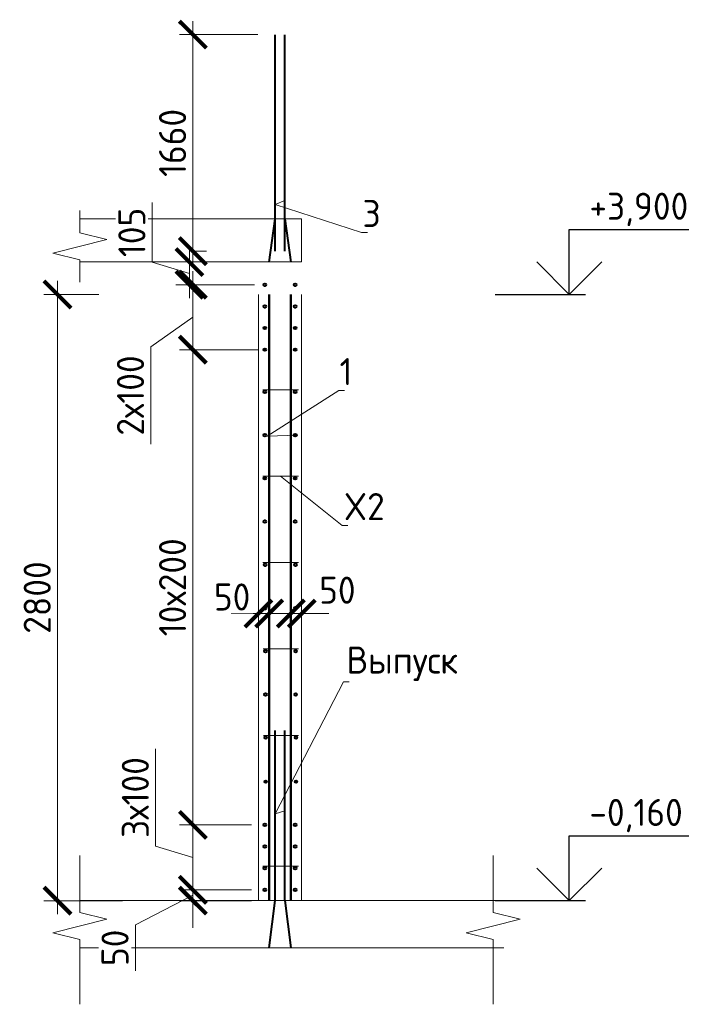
# Model space of a CAD drawing. Header units: millimetres. Extents: x 263826 to 1585445, y -423071 to 70137.
# Tile 48 of 256: x 495687 to 501972, y -408214 to -399118. Entities that reach past the tile are written whole.
import ezdxf
from ezdxf import colors
from ezdxf.entities.mleader import LeaderData, LeaderLine
from ezdxf.math import Vec2, Vec3

# ---------------------------------------------------------------- set-up
doc = ezdxf.new("R2010")
doc.units = ezdxf.units.MM
doc.linetypes.add('01 Штриховая _4 мм_', pattern=[6, 3.5, -2.5])
for name, color, linetype, lineweight in [('AF_Perekritie', 90, 'Continuous', 18), ('AF_Stena', 90, 'Continuous', 18), ('KR_Fundament', 253, 'Continuous', 18), ('Арм_шпильки', 143, 'Continuous', 18), ('Армирование', 3, 'Continuous', 40), ('АрмСтер', 2, 'Continuous', 50), ('подоснова', 151, 'Continuous', 5), ('РАЗМЕРЫ', 1, 'Continuous', 9)]:
    doc.layers.add(name, color=color, linetype=linetype, lineweight=lineweight)
doc.styles.add('GOST-2.304_Type-B', font='GOST_Common.ttf')
doc.dimstyles.new('мой 25', dxfattribs={"dimscale": 100, "dimtxt": 2.5, "dimasz": 2.5, "dimexe": 1.25, "dimexo": 0.625, "dimtad": 1, "dimdec": 0, "dimlfac": 0.5, "dimtxsty": 'GOST-2.304_Type-B', "dimblk": 'ARCHTICK', "dimcen": 2.5, "dimdle": 1.25, "dimaunit": 1, "dimadec": 1, "dimazin": 2, "dimtfac": 1, "dimtdec": 0, "dimtmove": 1, "dimatfit": 3, "dimfxl": 6, "dimfxlon": 1, "dimtfill": 1, "dimlwd": -1, "dimlwe": -1, "dimarcsym": 0})

# ---------------------------------------------------------------- blocks, each defined once
blk = doc.blocks.new('_None')
blk = doc.blocks.new('_ArchTick')
at = {"color": 0, "linetype": 'ByBlock', "const_width": 0.15}
blk.add_lwpolyline([(-0.5, -0.5), (0.5, 0.5)], dxfattribs=at)
blk = doc.blocks.new('*D1351')
at = {"layer": 'DEFPOINTS', "color": 0, "transparency": 16777216}
for p in [(497891.1, -403953.6), (497991.1, -403953.6), (497991.1, -404603.8)]:
    blk.add_point(p, dxfattribs=at)
at = {"layer": 'РАЗМЕРЫ', "color": 0, "linetype": 'Continuous', "transparency": 16777216}
for p, q in [((497891.1, -404016.1), (497891.1, -404728.8)), ((497991.1, -404016.1), (497991.1, -404728.8)), ((497891.1, -404603.8), (497641.1, -404603.8)), ((497891.1, -404603.8), (497991.1, -404603.8)), ((497991.1, -404603.8), (498241.1, -404603.8))]:
    blk.add_line(p, q, dxfattribs=at)
at = {"layer": 'РАЗМЕРЫ', "color": 0, "lineweight": 0, "transparency": 16777216, "insert": (497648.5, -404450.8), "char_height": 250, "attachment_point": 5, "style": 'GOST-2.304_Type-B', "bg_fill": 3, "box_fill_scale": 1.1, "bg_fill_color": 256, "bg_fill_true_color": 13158600, "bg_fill_transparency": 0}
blk.add_mtext('50', dxfattribs=at)
at = {"layer": 'РАЗМЕРЫ', "color": 0, "transparency": 16777216, "xscale": 250, "yscale": 250, "zscale": 250}
blk.add_blockref('_ArchTick', (497891.1, -404603.8), dxfattribs=at)
at = {"layer": 'РАЗМЕРЫ', "color": 0, "transparency": 16777216, "xscale": 250, "yscale": 250, "zscale": 250, "rotation": 180}
blk.add_blockref('_ArchTick', (497991.1, -404603.8), dxfattribs=at)
blk = doc.blocks.new('*D1352')
at = {"layer": 'DEFPOINTS', "color": 0, "transparency": 16777216}
for p in [(498191.1, -403953.6), (498291.1, -403953.6), (498291.1, -404603.8)]:
    blk.add_point(p, dxfattribs=at)
at = {"layer": 'РАЗМЕРЫ', "color": 0, "linetype": 'Continuous', "transparency": 16777216}
for p, q in [((498191.1, -404016.1), (498191.1, -404728.8)), ((498291.1, -404016.1), (498291.1, -404728.8)), ((498191.1, -404603.8), (497941.1, -404603.8)), ((498191.1, -404603.8), (498291.1, -404603.8)), ((498291.1, -404603.8), (498541.1, -404603.8))]:
    blk.add_line(p, q, dxfattribs=at)
at = {"layer": 'РАЗМЕРЫ', "color": 0, "transparency": 16777216, "xscale": 250, "yscale": 250, "zscale": 250}
blk.add_blockref('_ArchTick', (498191.1, -404603.8), dxfattribs=at)
at = {"layer": 'РАЗМЕРЫ', "color": 0, "lineweight": 0, "transparency": 16777216, "insert": (498620.7, -404388.2), "char_height": 250, "attachment_point": 5, "style": 'GOST-2.304_Type-B', "bg_fill": 3, "box_fill_scale": 1.1, "bg_fill_color": 256, "bg_fill_true_color": 13158600, "bg_fill_transparency": 0}
blk.add_mtext('50', dxfattribs=at)
at = {"layer": 'РАЗМЕРЫ', "color": 0, "transparency": 16777216, "xscale": 250, "yscale": 250, "zscale": 250, "rotation": 180}
blk.add_blockref('_ArchTick', (498291.1, -404603.8), dxfattribs=at)
blk = doc.blocks.new('*D1353')
at = {"layer": 'DEFPOINTS', "color": 0, "transparency": 16777216}
for p in [(496482, -401656.2), (496036.5, -407256.2), (498355.3, -407256.2)]:
    blk.add_point(p, dxfattribs=at)
at = {"layer": 'РАЗМЕРЫ', "color": 0, "linetype": 'Continuous', "transparency": 16777216}
for p, q in [((496036.5, -401531.2), (496036.5, -407381.2)), ((496419.5, -401656.2), (495911.5, -401656.2)), ((496636.5, -407256.2), (495911.5, -407256.2))]:
    blk.add_line(p, q, dxfattribs=at)
at = {"layer": 'РАЗМЕРЫ', "color": 0, "transparency": 16777216, "xscale": 250, "yscale": 250, "zscale": 250}
for p, rotation in [((496036.5, -401656.2), 90), ((496036.5, -407256.2), 270)]:
    blk.add_blockref('_ArchTick', p, dxfattribs=dict(at, rotation=rotation))
at = {"layer": 'РАЗМЕРЫ', "color": 0, "lineweight": 0, "transparency": 16777216, "insert": (495849, -404456.2), "char_height": 250, "attachment_point": 5, "rotation": 90, "style": 'GOST-2.304_Type-B', "bg_fill": 3, "box_fill_scale": 1.1, "bg_fill_color": 256, "bg_fill_true_color": 13158600, "bg_fill_transparency": 0}
blk.add_mtext('2800', dxfattribs=at)
blk = doc.blocks.new('*D1354')
at = {"layer": 'DEFPOINTS', "color": 0, "transparency": 16777216}
for p in [(497286.4, -399256.2), (498046.4, -399256.2), (497249.6, -401256.2)]:
    blk.add_point(p, dxfattribs=at)
at = {"layer": 'РАЗМЕРЫ', "color": 0, "linetype": 'Continuous', "transparency": 16777216}
for p, q in [((497286.4, -401381.2), (497286.4, -399131.2)), ((497886.4, -399256.2), (497161.4, -399256.2)), ((497286.4, -401256.2), (497411.4, -401256.2))]:
    blk.add_line(p, q, dxfattribs=at)
at = {"layer": 'РАЗМЕРЫ', "color": 0, "transparency": 16777216, "xscale": 250, "yscale": 250, "zscale": 250}
for p, rotation in [((497286.4, -399256.2), 90), ((497286.4, -401256.2), 270)]:
    blk.add_blockref('_ArchTick', p, dxfattribs=dict(at, rotation=rotation))
at = {"layer": 'РАЗМЕРЫ', "color": 0, "lineweight": 0, "transparency": 16777216, "insert": (497098.9, -400256.2), "char_height": 250, "attachment_point": 5, "rotation": 90, "style": 'GOST-2.304_Type-B', "bg_fill": 3, "box_fill_scale": 1.1, "bg_fill_color": 256, "bg_fill_true_color": 13158600, "bg_fill_transparency": 0}
blk.add_mtext('1660', dxfattribs=at)
blk = doc.blocks.new('*D1355')
at = {"layer": 'DEFPOINTS', "color": 0, "transparency": 16777216}
for p in [(497286.4, -407156.3), (497891.1, -407156.3), (497891.1, -407256.2)]:
    blk.add_point(p, dxfattribs=at)
at = {"layer": 'РАЗМЕРЫ', "color": 0, "linetype": 'Continuous', "transparency": 16777216}
for p, q in [((497286.4, -407156.3), (497286.4, -406906.3)), ((497286.4, -407206.2), (496755.1, -407479.6)), ((497828.6, -407156.3), (497161.4, -407156.3)), ((497286.4, -407256.2), (497286.4, -407156.3)), ((497286.4, -407256.2), (497286.4, -407156.3)), ((497828.6, -407256.2), (497161.4, -407256.2)), ((497286.4, -407256.2), (497286.4, -407506.2)), ((496755.1, -407479.6), (496755.1, -407904.6))]:
    blk.add_line(p, q, dxfattribs=at)
at = {"layer": 'РАЗМЕРЫ', "color": 0, "transparency": 16777216, "xscale": 250, "yscale": 250, "zscale": 250}
for p, rotation in [((497286.4, -407156.3), 270), ((497286.4, -407256.2), 90)]:
    blk.add_blockref('_ArchTick', p, dxfattribs=dict(at, rotation=rotation))
at = {"layer": 'РАЗМЕРЫ', "color": 0, "lineweight": 0, "transparency": 16777216, "insert": (496567.6, -407692.1), "char_height": 250, "attachment_point": 5, "rotation": 90, "style": 'GOST-2.304_Type-B', "bg_fill": 3, "box_fill_scale": 1.1, "bg_fill_color": 256, "bg_fill_true_color": 13158600, "bg_fill_transparency": 0}
blk.add_mtext('50', dxfattribs=at)
blk = doc.blocks.new('*D1356')
at = {"layer": 'DEFPOINTS', "color": 0, "transparency": 16777216}
for p in [(497286.4, -406556.3), (497891.1, -406556.3), (497792.1, -407156.3)]:
    blk.add_point(p, dxfattribs=at)
at = {"layer": 'РАЗМЕРЫ', "color": 0, "linetype": 'Continuous', "transparency": 16777216}
for p, q in [((496942.6, -406753.2), (496942.6, -405853.2)), ((497286.4, -407281.3), (497286.4, -406431.3)), ((497828.6, -406556.3), (497161.4, -406556.3)), ((497286.4, -406856.3), (496942.6, -406753.2)), ((497729.6, -407156.3), (497161.4, -407156.3))]:
    blk.add_line(p, q, dxfattribs=at)
at = {"layer": 'РАЗМЕРЫ', "color": 0, "transparency": 16777216, "xscale": 250, "yscale": 250, "zscale": 250}
for p, rotation in [((497286.4, -406556.3), 90), ((497286.4, -407156.3), 270)]:
    blk.add_blockref('_ArchTick', p, dxfattribs=dict(at, rotation=rotation))
at = {"layer": 'РАЗМЕРЫ', "color": 0, "lineweight": 0, "transparency": 16777216, "insert": (496755.1, -406303.2), "char_height": 250, "attachment_point": 5, "rotation": 90, "style": 'GOST-2.304_Type-B', "bg_fill": 3, "box_fill_scale": 1.1, "bg_fill_color": 256, "bg_fill_true_color": 13158600, "bg_fill_transparency": 0}
blk.add_mtext('3х100', dxfattribs=at)
blk = doc.blocks.new('*D1357')
at = {"layer": 'DEFPOINTS', "color": 0, "transparency": 16777216}
for p in [(497286.4, -402166.2), (497951.1, -402166.2), (497860.5, -406556.3)]:
    blk.add_point(p, dxfattribs=at)
at = {"layer": 'РАЗМЕРЫ', "color": 0, "linetype": 'Continuous', "transparency": 16777216}
for p, q in [((497286.4, -406681.3), (497286.4, -402041.2)), ((497886.4, -402166.2), (497161.4, -402166.2)), ((497798, -406556.3), (497161.4, -406556.3))]:
    blk.add_line(p, q, dxfattribs=at)
at = {"layer": 'РАЗМЕРЫ', "color": 0, "transparency": 16777216, "xscale": 250, "yscale": 250, "zscale": 250}
for p, rotation in [((497286.4, -402166.2), 90), ((497286.4, -406556.3), 270)]:
    blk.add_blockref('_ArchTick', p, dxfattribs=dict(at, rotation=rotation))
at = {"layer": 'РАЗМЕРЫ', "color": 0, "lineweight": 0, "transparency": 16777216, "insert": (497098.9, -404361.2), "char_height": 250, "attachment_point": 5, "rotation": 90, "style": 'GOST-2.304_Type-B', "bg_fill": 3, "box_fill_scale": 1.1, "bg_fill_color": 256, "bg_fill_true_color": 13158600, "bg_fill_transparency": 0}
blk.add_mtext('10х200', dxfattribs=at)
blk = doc.blocks.new('*D1358')
at = {"layer": 'DEFPOINTS', "color": 0, "transparency": 16777216}
for p in [(497254.5, -401356.2), (497859.2, -401356.2), (497939.1, -401566.2)]:
    blk.add_point(p, dxfattribs=at)
at = {"layer": 'РАЗМЕРЫ', "color": 0, "linetype": 'Continuous', "transparency": 16777216}
for p, q in [((496910.7, -401358), (496910.7, -400808)), ((497254.5, -401691.2), (497254.5, -401231.2)), ((497254.5, -401461.2), (496910.7, -401358)), ((497796.7, -401356.2), (497129.5, -401356.2)), ((497854.5, -401566.2), (497129.5, -401566.2))]:
    blk.add_line(p, q, dxfattribs=at)
at = {"layer": 'РАЗМЕРЫ', "color": 0, "transparency": 16777216, "xscale": 250, "yscale": 250, "zscale": 250}
for p, rotation in [((497254.5, -401356.2), 90), ((497254.5, -401566.2), 270)]:
    blk.add_blockref('_ArchTick', p, dxfattribs=dict(at, rotation=rotation))
at = {"layer": 'РАЗМЕРЫ', "color": 0, "lineweight": 0, "transparency": 16777216, "insert": (496723.2, -401083), "char_height": 250, "attachment_point": 5, "rotation": 90, "style": 'GOST-2.304_Type-B', "bg_fill": 3, "box_fill_scale": 1.1, "bg_fill_color": 256, "bg_fill_true_color": 13158600, "bg_fill_transparency": 0}
blk.add_mtext('105', dxfattribs=at)
blk = doc.blocks.new('*D1359')
at = {"layer": 'DEFPOINTS', "color": 0, "transparency": 16777216}
for p in [(497781.3, -401566.2), (497286.4, -402166.2), (497578.7, -402166.2)]:
    blk.add_point(p, dxfattribs=at)
at = {"layer": 'РАЗМЕРЫ', "color": 0, "linetype": 'Continuous', "transparency": 16777216}
for p, q in [((497286.4, -401441.2), (497286.4, -402291.2)), ((497718.8, -401566.2), (497161.4, -401566.2)), ((497286.4, -401866.2), (496897.9, -402139.6)), ((496897.9, -402139.6), (496897.9, -403039.6)), ((497516.2, -402166.2), (497161.4, -402166.2))]:
    blk.add_line(p, q, dxfattribs=at)
at = {"layer": 'РАЗМЕРЫ', "color": 0, "transparency": 16777216, "xscale": 250, "yscale": 250, "zscale": 250}
for p, rotation in [((497286.4, -401566.2), 90), ((497286.4, -402166.2), 270)]:
    blk.add_blockref('_ArchTick', p, dxfattribs=dict(at, rotation=rotation))
at = {"layer": 'РАЗМЕРЫ', "color": 0, "lineweight": 0, "transparency": 16777216, "insert": (496710.4, -402589.6), "char_height": 250, "attachment_point": 5, "rotation": 90, "style": 'GOST-2.304_Type-B', "bg_fill": 3, "box_fill_scale": 1.1, "bg_fill_color": 256, "bg_fill_true_color": 13158600, "bg_fill_transparency": 0}
blk.add_mtext('2х100', dxfattribs=at)

msp = doc.modelspace()

# ---------------------------------------------------------------- linework, layer by layer
at = {"elevation": 3100}
for points in [[(500761.94337, -401056.16896), (501867.21811, -401056.16896)], [(500761.94337, -401656.16896), (500761.94337, -401056.16896)], [(501061.94337, -401356.16896), (500761.94337, -401656.16896), (500461.94337, -401356.16896)], [(500077.37661, -401656.16896), (500911.94337, -401656.16896)], [(500761.94337, -406656.16896), (501867.21811, -406656.16896)], [(500761.94337, -407256.16896), (500761.94337, -406656.16896)], [(501061.94337, -406956.16896), (500761.94337, -407256.16896), (500461.94337, -406956.16896)], [(500077.37661, -407256.16896), (500911.94337, -407256.16896)]]:
    msp.add_lwpolyline(points, dxfattribs=at)
at = {"layer": 'AF_Perekritie', "linetype": '01 Штриховая _4 мм_', "lineweight": 9}
for p, q in [((498291.09339, -400956.16896, 3100), (496242.51164, -400956.16896, 3100)), ((496242.51164, -401356.16896, 3100), (498291.09339, -401356.16896, 3100))]:
    msp.add_line(p, q, dxfattribs=at)
at = {"layer": 'AF_Stena', "lineweight": 20}
for p, q in [((498291.09339, -401356.16896, 3100), (498291.09339, -400957.18755, 3100)), ((498291.09339, -401356.16896, 3100), (497891.09339, -401356.16896, 3100)), ((497891.09339, -401656.16896, 3100), (497891.09339, -407256.16896, 3100)), ((498291.09339, -407256.16896, 3100), (498291.09339, -401656.16896, 3100))]:
    msp.add_line(p, q, dxfattribs=at)
at = {"layer": 'AF_Stena', "lineweight": 20, "elevation": 3100}
for points in [[(496242.51164, -401031.16896), (496242.51164, -400881.16896)], [(496242.51164, -401031.16896), (496242.51164, -401086.16916)], [(496242.51164, -401086.16916), (496492.51164, -401148.66916)], [(496492.51164, -401148.66916), (495992.51164, -401273.66916)], [(495992.51164, -401273.66916), (496242.51164, -401336.16916)], [(496242.51164, -401336.16916), (496242.51164, -401391.16936)], [(496242.51164, -401391.16936), (496242.51164, -401541.16936)], [(496242.51164, -407309.5028), (496242.51164, -406837.64347)], [(500058.90676, -407309.5028), (500058.90676, -406837.64347)], [(496242.51164, -407309.5028), (496242.51164, -407364.503)], [(496242.51164, -407364.503), (496492.51164, -407427.003)], [(500058.90676, -407309.5028), (500058.90676, -407364.503)], [(500058.90676, -407364.503), (500308.90676, -407427.003)], [(496492.51164, -407427.003), (495992.51164, -407552.003)], [(500308.90676, -407427.003), (499808.90676, -407552.003)], [(495992.51164, -407552.003), (496242.51164, -407614.503)], [(499808.90676, -407552.003), (500058.90676, -407614.503)], [(496242.51164, -407614.503), (496242.51164, -407669.5032)], [(500058.90676, -407614.503), (500058.90676, -407669.5032)], [(496242.51164, -407669.5032), (496242.51164, -408213.61098)], [(500058.90676, -407669.5032), (500058.90676, -408213.61098)]]:
    msp.add_lwpolyline(points, dxfattribs=at)
at = {"layer": 'KR_Fundament', "lineweight": 9}
for p, q in [((500158.90676, -407256.16896, 3100), (496242.51164, -407256.16896, 3100)), ((496242.51164, -407692.01964, 3100), (500158.90676, -407692.01964, 3100))]:
    msp.add_line(p, q, dxfattribs=at)
at = {"layer": 'Арм_шпильки'}
msp.add_line((497931.09339, -402536.32058, 3100), (498260.59506, -402536.32058, 3100), dxfattribs=at)
at = {"layer": 'Армирование', "ltscale": 100}
for p, q in [((498046.38071, -401256.16896, 3100), (498046.38071, -399258.6022, 3100)), ((498137.09959, -401256.16896, 3100), (498137.09959, -399258.6022, 3100)), ((497992.37451, -401358.6022, 3100), (498046.38071, -400956.16896, 3100)), ((498137.09959, -400956.16896, 3100), (498191.09339, -401358.6022, 3100)), ((498046.07838, -407256.16924, 3100), (498046.38071, -405683.03442, 3100)), ((498136.79726, -407256.16896, 3100), (498137.09959, -405683.03442, 3100))]:
    msp.add_line(p, q, dxfattribs=at)
for centre in [(497951.09339, -402556.32058, 3100), (498231.09339, -402556.32058, 3100), (497951.09339, -402956.32058, 3100), (498231.09339, -402956.32058, 3100), (498231.09339, -406756.16896, 3100), (498231.09339, -407156.16896, 3100)]:
    msp.add_circle(centre, 12, dxfattribs=at)
at = {"layer": 'АрмСтер', "ltscale": 15}
for p, q in [((497992.37451, -407256.16896, 3100), (497992.37451, -401656.16896, 3100)), ((498190.79107, -407256.16896, 3100), (498190.79107, -401656.16896, 3100))]:
    msp.add_line(p, q, dxfattribs=at)

# ---------------------------------------------------------------- texts
at = {"style": 'GOST-2.304_Type-B'}
for s, p in [('+3,900', (500947.86183, -400966.16896, 3100)), ('-0,160', (500947.86183, -406566.16896, 3100))]:
    msp.add_text(s, height=249.999994, dxfattribs=at).set_placement(p)

# ---------------------------------------------------------------- leaders
at = {"layer": 'подоснова'}
ml = msp.add_multileader_mtext('Standard', dxfattribs=at)
ml.set_content('3', color=256, style='GOST-2.304_Type-B')
ml.set_leader_properties(color=256, linetype='ByLayer', lineweight=15)
ml.set_arrow_properties(name='NONE')
ml.build(insert=Vec2(0, 0))
ml.multileader.update_dxf_attribs({"text_left_attachment_type": 6, "text_right_attachment_type": 6, "dogleg_length": 10, "arrow_head_size": 18})
ctx = ml.context
ctx.base_point, ctx.char_height, ctx.arrow_head_size, ctx.landing_gap_size, ctx.plane_origin = Vec3(498854.6797, -401083.28078, 3100), 250, 18, 20, Vec3(497637.78846, -399770.72864, 3100)
ctx.left_attachment, ctx.right_attachment, ctx.text_align_type = 6, 6, 1
notes = []
notes.append((ctx, [(0, (1, 1, 0), (498844.6797, -401083.28078, 3100), (1, 0), 10, [(1, [(498137.09959, -400787.24682, 3100), (498046.38071, -400825.08958, 3100)], 0, [])])]))
ctx.mtext.insert, ctx.mtext.width, ctx.mtext.alignment, ctx.mtext.flow_direction = Vec3(498937.1797, -400783.28078, 3100), 22.8977991, 2, 5
ml = msp.add_multileader_mtext('Standard', dxfattribs=at)
ml.set_content('1 ', color=256, style='GOST-2.304_Type-B')
ml.set_leader_properties(color=256, linetype='ByLayer', lineweight=15)
ml.set_arrow_properties(name='NONE')
ml.build(insert=Vec2(0, 0))
ml.multileader.update_dxf_attribs({"text_left_attachment_type": 6, "text_right_attachment_type": 6, "dogleg_length": 10, "arrow_head_size": 18})
ctx = ml.context
ctx.base_point, ctx.char_height, ctx.arrow_head_size, ctx.landing_gap_size, ctx.plane_origin = Vec3(498643.14443, -402543.72442, 3100), 250, 18, 20, Vec3(497648.63304, -402103.44333, 3100)
ctx.left_attachment, ctx.right_attachment, ctx.text_align_type = 6, 6, 1
notes.append((ctx, [(0, (1, 1, 0), (498633.14443, -402543.72442, 3100), (1, 0), 10, [(1, [(498255.09339, -402956.32058, 3100), (497971.24285, -402965.70186, 3100)], 0, [])])]))
ctx.mtext.insert, ctx.mtext.width, ctx.mtext.alignment, ctx.mtext.flow_direction = Vec3(498700.64443, -402243.72442, 3100), 22.8977991, 2, 5
ml = msp.add_multileader_mtext('Standard', dxfattribs=at)
ml.set_content('Выпуск', color=256, style='GOST-2.304_Type-B')
ml.set_leader_properties(color=256, linetype='ByLayer', lineweight=15)
ml.set_arrow_properties(name='NONE')
ml.build(insert=Vec2(0, 0))
ml.multileader.update_dxf_attribs({"text_left_attachment_type": 6, "text_right_attachment_type": 6, "dogleg_length": 10, "arrow_head_size": 18})
ctx = ml.context
ctx.base_point, ctx.char_height, ctx.arrow_head_size, ctx.landing_gap_size, ctx.plane_origin = Vec3(498687.38101, -405233.74738, 3100), 250, 18, 20, Vec3(497530.36961, -405215.61726, 3100)
ctx.left_attachment, ctx.right_attachment, ctx.text_align_type = 6, 6, 1
notes.append((ctx, [(0, (1, 1, 0), (498677.38101, -405233.74738, 3100), (1, 0), 10, [(1, [(498136.95681, -406425.97754, 3100), (498046.1117, -406453.51575, 3100)], 0, [])])]))
ctx.mtext.insert, ctx.mtext.width, ctx.mtext.alignment, ctx.mtext.flow_direction = Vec3(499219.88101, -404908.74738, 3100), 22.8977991, 2, 5
for ctx, leaders in notes:
    for number, flags, end, landing, length, lines in leaders:
        leader = LeaderData()
        leader.index, (leader.has_last_leader_line, leader.has_dogleg_vector, leader.attachment_direction) = number, flags
        leader.last_leader_point, leader.dogleg_vector, leader.dogleg_length = Vec3(end), Vec3(landing), length
        for number, points, colour, breaks in lines:
            line = LeaderLine()
            line.index, line.vertices, line.color, line.breaks = number, Vec3.list(points), colors.encode_raw_color(colour), breaks
            leader.lines.append(line)
        ctx.leaders.append(leader)

# ---------------------------------------------------------------- next in the draw order: dimensions: what is measured, and where the dimension line sits
at = {"layer": 'РАЗМЕРЫ', "color": 146, "lineweight": 0, "true_color": 0x006272}
dim = msp.add_linear_dim(base=(497286.37467, -399256.16896, 3100), p1=(497249.6147, -401256.16896, 3100), p2=(498046.38071, -399256.16896, 3100), angle=90, text='1660', dimstyle='мой 25', dxfattribs=at)
dim.commit()
dim.dimension.update_dxf_attribs({"geometry": '*D1354', "text_midpoint": (497098.87467, -400256.16896, 3100)})
dim = msp.add_linear_dim(base=(497991.05437, -404603.75382, 3100), p1=(497891.09339, -403953.5814, 3100), p2=(497991.05437, -403953.5814, 3100), dimstyle='мой 25', dxfattribs=at)
dim.commit()
dim.dimension.update_dxf_attribs({"geometry": '*D1351', "text_midpoint": (497648.46067, -404638.3298, 3100), "dimtype": 160})

# ---------------------------------------------------------------- next in the draw order: dimensions: what is measured, and where the dimension line sits
dim = msp.add_linear_dim(base=(498291.09339, -404603.75382, 3100), p1=(498191.05437, -403953.5814, 3100), p2=(498291.09339, -403953.5814, 3100), dimstyle='мой 25', dxfattribs=at)
dim.commit()
dim.dimension.update_dxf_attribs({"geometry": '*D1352', "text_midpoint": (498620.7046, -404575.74357, 3100), "dimtype": 160})

# ---------------------------------------------------------------- next in the draw order: dimensions: what is measured, and where the dimension line sits
dim = msp.add_linear_dim(base=(496036.53385, -407256.16896, 3100), p1=(496482.04873, -401656.16896, 3100), p2=(498355.3166, -407256.16896, 3100), angle=90, dimstyle='мой 25', dxfattribs=at)
dim.commit()
dim.dimension.update_dxf_attribs({"geometry": '*D1353', "text_midpoint": (495849.03385, -404456.16896, 3100)})

# ---------------------------------------------------------------- next in the draw order: linework, layer by layer
at = {"layer": 'Арм_шпильки'}
for p, q in [((497931.09339, -403334.64814, 3100), (498260.59506, -403334.64814, 3100)), ((497933.76823, -404132.97569, 3100), (498260.59506, -404132.97569, 3100)), ((497936.44307, -404931.30325, 3100), (498260.59506, -404931.30325, 3100)), ((497939.11791, -405729.6308, 3100), (498260.59506, -405729.6308, 3100)), ((497931.09339, -406936.16896, 3100), (498260.59506, -406936.16896, 3100))]:
    msp.add_line(p, q, dxfattribs=at)
at = {"layer": 'Армирование', "ltscale": 100}
for p, q in [((497992.37451, -407692.01964, 3100), (498046.07838, -407256.16896, 3100)), ((498136.79726, -407256.16896, 3100), (498190.79107, -407690.73168, 3100))]:
    msp.add_line(p, q, dxfattribs=at)
for centre in [(498231.09339, -401566.16896, 3100), (497951.09339, -401766.16896, 3100), (498231.09339, -401766.16896, 3100), (497951.09339, -401966.16896, 3100), (498231.09339, -401966.16896, 3100), (498231.09339, -402166.16896, 3100), (497951.09339, -403354.64814, 3100), (498231.09339, -403354.64814, 3100), (497951.09339, -403754.64814, 3100), (498231.09339, -403754.64814, 3100), (497953.76823, -404152.97569, 3100), (498233.76823, -404152.97569, 3100), (497953.76823, -404552.97569, 3100), (498233.76823, -404552.97569, 3100), (497956.44307, -404951.30325, 3100), (498236.44307, -404951.30325, 3100), (497956.44307, -405351.30325, 3100), (498236.44307, -405351.30325, 3100), (497959.11791, -405749.6308, 3100), (498239.11791, -405749.6308, 3100), (497959.11791, -406156.6308, 3100), (498239.11791, -406156.6308, 3100), (498231.09339, -406556.16896, 3100), (497951.09339, -406756.16896, 3100), (497951.09339, -406956.16896, 3100), (498231.09339, -406956.16896, 3100), (497951.09339, -407156.16896, 3100)]:
    msp.add_circle(centre, 12, dxfattribs=at)

# ---------------------------------------------------------------- next in the draw order: dimensions: what is measured, and where the dimension line sits
at = {"layer": 'РАЗМЕРЫ', "color": 146, "lineweight": 0, "true_color": 0x006272}
dim = msp.add_linear_dim(base=(497254.45032, -401356.16896, 3100), p1=(497939.09339, -401566.16896, 3100), p2=(497859.16904, -401356.16896, 3100), angle=90, dimstyle='мой 25', dxfattribs=at)
dim.commit()
dim.dimension.update_dxf_attribs({"geometry": '*D1358', "text_midpoint": (496723.20032, -401295.54396, 3100)})

# ---------------------------------------------------------------- next in the draw order: leaders
at = {"layer": 'подоснова'}
ml = msp.add_multileader_mtext('Standard', dxfattribs=at)
ml.set_content('X2', color=256, style='GOST-2.304_Type-B')
ml.set_leader_properties(color=256, linetype='ByLayer', lineweight=15)
ml.set_arrow_properties(name='NONE')
ml.build(insert=Vec2(0, 0))
ml.multileader.update_dxf_attribs({"text_left_attachment_type": 6, "text_right_attachment_type": 6, "dogleg_length": 10, "arrow_head_size": 18})
ctx = ml.context
ctx.base_point, ctx.char_height, ctx.arrow_head_size, ctx.landing_gap_size, ctx.plane_origin = Vec3(498674.13597, -403790.75317, 3100), 250, 18, 20, Vec3(497679.62458, -402644.61262, 3100)
ctx.left_attachment, ctx.right_attachment, ctx.text_align_type = 6, 6, 1
notes = []
notes.append((ctx, [(0, (1, 1, 0), (498664.13597, -403790.75317, 3100), (1, 0), 10, [(0, [(498095.84423, -403334.64814, 3100)], 0, [])])]))
ctx.mtext.insert, ctx.mtext.width, ctx.mtext.alignment, ctx.mtext.flow_direction = Vec3(498869.13597, -403490.75317, 3100), 22.8977991, 2, 5
for ctx, leaders in notes:
    for number, flags, end, landing, length, lines in leaders:
        leader = LeaderData()
        leader.index, (leader.has_last_leader_line, leader.has_dogleg_vector, leader.attachment_direction) = number, flags
        leader.last_leader_point, leader.dogleg_vector, leader.dogleg_length = Vec3(end), Vec3(landing), length
        for number, points, colour, breaks in lines:
            line = LeaderLine()
            line.index, line.vertices, line.color, line.breaks = number, Vec3.list(points), colors.encode_raw_color(colour), breaks
            leader.lines.append(line)
        ctx.leaders.append(leader)

# ---------------------------------------------------------------- next in the draw order: linework, layer by layer
at = {"layer": 'Армирование', "ltscale": 100}
msp.add_circle((497951.09339, -401566.16896, 3100), 12, dxfattribs=at)

# ---------------------------------------------------------------- next in the draw order: dimensions: what is measured, and where the dimension line sits
at = {"layer": 'РАЗМЕРЫ', "color": 146, "lineweight": 0, "true_color": 0x006272}
dim = msp.add_linear_dim(base=(497286.37467, -407156.32058, 3100), p1=(497891.09339, -407256.16896, 3100), p2=(497891.09339, -407156.32058, 3100), angle=90, dimstyle='мой 25', dxfattribs=at)
dim.commit()
dim.dimension.update_dxf_attribs({"geometry": '*D1355', "text_midpoint": (496755.12467, -407542.05012, 3100), "dimtype": 160})

# ---------------------------------------------------------------- next in the draw order: dimensions: what is measured, and where the dimension line sits
dim = msp.add_linear_dim(base=(497286.37467, -406556.32058, 3100), p1=(497792.08675, -407156.32058, 3100), p2=(497891.09339, -406556.32058, 3100), angle=90, text='3х100', dimstyle='мой 25', dxfattribs=at)
dim.commit()
dim.dimension.update_dxf_attribs({"geometry": '*D1356', "text_midpoint": (496755.12467, -406690.69558, 3100)})

# ---------------------------------------------------------------- next in the draw order: dimensions: what is measured, and where the dimension line sits
dim = msp.add_linear_dim(base=(497286.37467, -402166.16896, 3100), p1=(497860.46613, -406556.32058, 3100), p2=(497951.09339, -402166.16896, 3100), angle=90, text='10х200', dimstyle='мой 25', dxfattribs=at)
dim.commit()
dim.dimension.update_dxf_attribs({"geometry": '*D1357', "text_midpoint": (497098.87467, -404361.24477, 3100)})

# ---------------------------------------------------------------- next in the draw order: linework, layer by layer
at = {"layer": 'Армирование', "ltscale": 100}
for centre in [(497951.09339, -402166.16896, 3100), (497951.09339, -406556.16896, 3100)]:
    msp.add_circle(centre, 12, dxfattribs=at)

# ---------------------------------------------------------------- next in the draw order: dimensions: what is measured, and where the dimension line sits
at = {"layer": 'РАЗМЕРЫ', "color": 146, "lineweight": 0, "true_color": 0x006272}
dim = msp.add_linear_dim(base=(497286.37467, -402166.16896, 3100), p1=(497781.33865, -401566.16896, 3100), p2=(497578.67253, -402166.16896, 3100), angle=90, text='2х100', dimstyle='мой 25', dxfattribs=at)
dim.commit()
dim.dimension.update_dxf_attribs({"geometry": '*D1359', "text_midpoint": (496897.9325, -402202.08902, 3100), "dimtype": 160})

doc.saveas('drawing.dxf')
